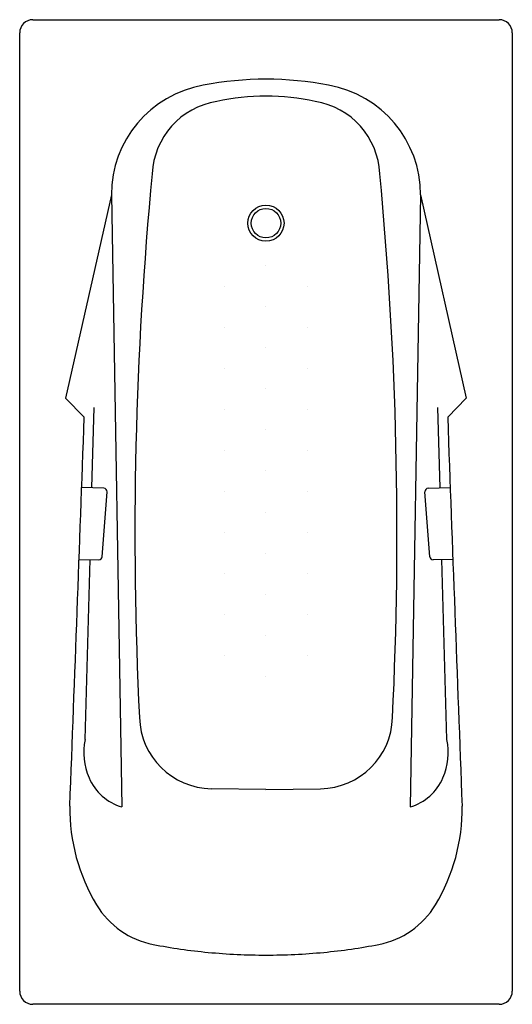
# Model space of a CAD drawing. Extents: x 25.8 to 26.55, y 13.6 to 15.1.
import ezdxf

# ---------------------------------------------------------------- set-up
doc = ezdxf.new("R2010")
doc.units = 0
doc.header["$MEASUREMENT"] = 0
doc.layers.get('0').update_dxf_attribs({"color": 1, "linetype": 'CONTINUOUS'})

msp = doc.modelspace()

# ---------------------------------------------------------------- linework, layer by layer
for p, q in [((25.818, 15.0984), (26.173, 15.0984)), ((26.173, 15.0984), (26.528, 15.0984)), ((25.798, 13.6184), (25.798, 15.0784)), ((26.548, 15.0784), (26.548, 13.6184)), ((25.9377, 14.8316), (25.868, 14.5217)), ((25.9377, 14.8316), (25.9536, 13.8991)), ((26.4084, 14.8316), (26.3925, 13.8991)), ((26.4084, 14.8316), (26.478, 14.5217)), ((26.173, 14.7234), (26.173, 14.7234)), ((26.1105, 14.6922), (26.1105, 14.6922)), ((26.2355, 14.6922), (26.2355, 14.6922)), ((26.173, 14.6609), (26.173, 14.6609)), ((26.1105, 14.6297), (26.1105, 14.6297)), ((26.2355, 14.6297), (26.2355, 14.6297)), ((26.173, 14.5984), (26.173, 14.5984)), ((26.1105, 14.5672), (26.1105, 14.5672)), ((26.2355, 14.5672), (26.2355, 14.5672)), ((26.173, 14.5359), (26.173, 14.5359)), ((25.868, 14.5217), (25.8964, 14.4927)), ((26.478, 14.5217), (26.4497, 14.4927)), ((25.9081, 14.3852), (25.9115, 14.5074)), ((26.438, 14.3852), (26.4346, 14.5074)), ((26.1105, 14.5047), (26.1105, 14.5047)), ((26.2355, 14.5047), (26.2355, 14.5047)), ((26.173, 14.4734), (26.173, 14.4734)), ((26.1105, 14.4422), (26.1105, 14.4422)), ((26.2355, 14.4422), (26.2355, 14.4422)), ((26.173, 14.4109), (26.173, 14.4109)), ((25.9263, 14.3846), (25.8926, 14.3858)), ((26.4197, 14.3846), (26.4535, 14.3858)), ((25.9235, 14.2803), (25.9312, 14.3792)), ((26.1105, 14.3797), (26.1105, 14.3797)), ((26.2355, 14.3797), (26.2355, 14.3797)), ((26.4226, 14.2803), (26.4149, 14.3792)), ((26.173, 14.3484), (26.173, 14.3484)), ((26.1105, 14.3172), (26.1105, 14.3172)), ((26.2355, 14.3172), (26.2355, 14.3172)), ((26.173, 14.2859), (26.173, 14.2859)), ((25.8885, 14.2759), (25.9185, 14.2757)), ((25.8976, 14.0018), (25.9051, 14.2758)), ((26.4576, 14.2759), (26.4276, 14.2757)), ((26.4485, 14.0018), (26.441, 14.2758)), ((26.1105, 14.2547), (26.1105, 14.2547)), ((26.2355, 14.2547), (26.2355, 14.2547)), ((26.173, 14.2234), (26.173, 14.2234)), ((26.1105, 14.1922), (26.1105, 14.1922)), ((26.2355, 14.1922), (26.2355, 14.1922)), ((26.173, 14.1609), (26.173, 14.1609)), ((26.1105, 14.1297), (26.1105, 14.1297)), ((26.2355, 14.1297), (26.2355, 14.1297)), ((26.173, 14.0984), (26.173, 14.0984)), ((26.173, 13.9258), (26.09, 13.9269)), ((26.173, 13.9258), (26.2561, 13.9269)), ((26.173, 13.5984), (25.818, 13.5984)), ((26.528, 13.5984), (26.173, 13.5984))]:
    msp.add_line(p, q)
for radius in [0.0275, 0.0225]:
    msp.add_circle((26.173, 14.7884), radius)
for centre, radius, start, end in [((25.818, 15.0784), 0.02, 90, 180), ((26.528, 15.0784), 0.02, 0, 90), ((26.173, 14.5114), 0.4963, 78.9136, 101.0864), ((26.1068, 14.8318), 0.1692, 99.953, 180.0511), ((26.2392, 14.8318), 0.1692, 359.9489, 80.047), ((26.1166, 14.8585), 0.1169, 99.1515, 177.4133), ((26.173, 14.6284), 0.3536, 77.7461, 102.2539), ((26.2295, 14.8585), 0.1169, 2.5867, 80.8485), ((31.7105, 14.3154), 5.737, 174.51485, 182.79926), ((20.6355, 14.3154), 5.737, 357.20074, 5.48515), ((-227.191, 23.5877), 253.2507, 357.807762, 357.94191), ((279.537, 23.5877), 253.2507, 182.05809, 182.192238), ((25.9262, 14.3796), 0.005, 355.5725, 87.9177), ((26.4199, 14.3796), 0.005, 92.0823, 184.4275), ((25.9185, 14.2807), 0.005, 269.5553, 355.5725), ((26.4276, 14.2807), 0.005, 184.4275, 270.4447), ((26.0914, 14.0379), 0.111, 181.4117, 269.2806), ((26.2547, 14.0379), 0.111, 270.7194, 358.5883), ((25.9926, 13.9822), 0.097, 168.3298, 203.63), ((26.3535, 13.9822), 0.097, 336.37, 11.6702), ((25.9751, 13.9736), 0.0775, 202.9625, 253.8933), ((26.371, 13.9736), 0.0775, 286.1067, 337.0375), ((26.1585, 13.8964), 0.2841, 179.2269, 211.0479), ((26.1876, 13.8964), 0.2841, 328.9521, 0.7731), ((26.0259, 13.8165), 0.1293, 211.0479, 258.9989), ((26.3202, 13.8165), 0.1293, 281.0011, 328.9521), ((26.1666, 14.5407), 0.867, 258.9989, 264.6034), ((26.1794, 14.5407), 0.867, 275.3966, 281.0011), ((26.173, 14.6084), 0.935, 264.6034, 270), ((26.173, 14.6084), 0.935, 270, 275.3966), ((25.818, 13.6184), 0.02, 180, 270), ((26.528, 13.6184), 0.02, 270, 0)]:
    msp.add_arc(centre, radius, start, end)

doc.saveas('drawing.dxf')
